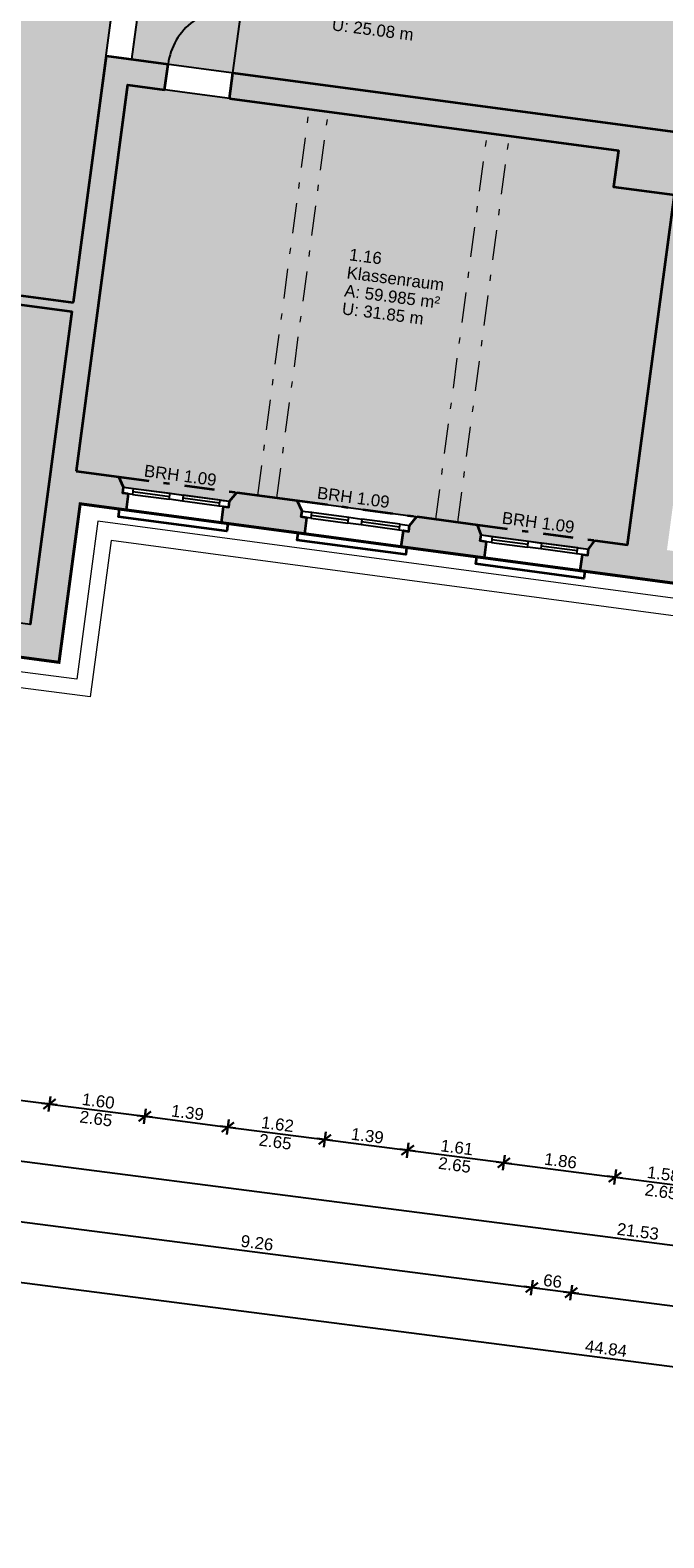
# Model space of a CAD drawing. Header units: metres. Extents: x 344109.8 to 344204.8, y 5709458.9 to 5709547.2.
# Tile 15 of 38: x 344129.7 to 344140.2, y 5709503.6 to 5709528.7. Entities that reach past the tile are written whole.
import ezdxf
from ezdxf.enums import TextEntityAlignment as Align

# ---------------------------------------------------------------- set-up
doc = ezdxf.new("R2010")
doc.units = ezdxf.units.M
for name, pattern in [('AUSGEZOGEN', [0]), ('DASHDOT', [1, 0.5, -0.25, 0, -0.25]), ('DASHED', [19.05, 12.7, -6.35])]:
    doc.linetypes.add(name, pattern=pattern)
doc.layers.add('Bemassung', color=7, linetype='Continuous')
doc.layers.add('Polygonflächen', color=7, linetype='Continuous')
doc.layers.add('BGF', color=2, linetype='Continuous', plot=False)
for name, color, linetype, lineweight in [('Dach', 6, 'AUSGEZOGEN', 13), ('Fenster', 7, 'AUSGEZOGEN', 25), ('Schraffur', 8, 'Continuous', 25), ('Text', 7, 'Continuous', 13), ('Türen', 7, 'AUSGEZOGEN', 25), ('Unterzug', 7, 'DASHDOT', 18), ('Wand', 7, 'AUSGEZOGEN', 35)]:
    doc.layers.add(name, color=color, linetype=linetype, lineweight=lineweight)
doc.styles.get("Standard").update_dxf_attribs({"font": 'arial.ttf'})
doc.dimstyles.new('1', dxfattribs={"dimtxt": 0.2, "dimasz": 0.005, "dimexe": 0.08, "dimexo": 0, "dimgap": 0.05, "dimtad": 3, "dimzin": 3, "dimdsep": 46, "dimtxsty": 'Standard', "dimblk": '1000hands_BEMPFEIL', "dimcen": 1, "dimdle": 0.08, "dimse1": 1, "dimse2": 1, "dimclre": 256, "dimazin": 2, "dimtfac": 1, "dimtix": 1, "dimtmove": 2, "dimatfit": 3, "dimldrblk": '1000hands_BEMPFEIL', "dimfxl": 1, "dimtolj": 1, "dimtzin": 0, "dimarcsym": 0})
doc.dimstyles.new('Copy of 1', dxfattribs={"dimtxt": 0.2, "dimasz": 0.005, "dimexe": 0.08, "dimexo": 0, "dimgap": 0.05, "dimtad": 3, "dimdec": 0, "dimlfac": 100, "dimzin": 3, "dimdsep": 46, "dimtxsty": 'Standard', "dimblk": '1000hands_BEMPFEIL', "dimcen": 1, "dimdle": 0.08, "dimse1": 1, "dimse2": 1, "dimclre": 256, "dimazin": 2, "dimtfac": 1, "dimtdec": 0, "dimtix": 1, "dimtmove": 2, "dimatfit": 3, "dimldrblk": '1000hands_BEMPFEIL', "dimfxl": 1, "dimtolj": 1, "dimtzin": 0, "dimarcsym": 0})

# ---------------------------------------------------------------- blocks, each defined once
blk = doc.blocks.new('1000hands_BEMPFEIL')
at = {"color": 0}
for p, q in [((-25.4, 0), (25.4, 0)), ((-18, -18), (18, 18)), ((0, -25.4), (0, 25.4))]:
    blk.add_line(p, q, dxfattribs=at)
blk = doc.blocks.new('*D85')
at = {"layer": 'Bemassung', "color": 0, "lineweight": -2, "transparency": 16777216}
blk.add_line((344142.669, 5709543.402), (344133.498, 5709544.586), dxfattribs=at)
at = {"layer": 'Defpoints', "color": 0, "transparency": 16777216}
for p in [(344133.493, 5709544.587), (344131.32, 5709527.754, 0), (344140.418, 5709525.923, 0)]:
    blk.add_point(p, dxfattribs=at)
at = {"layer": 'Bemassung', "color": 0, "lineweight": -2, "transparency": 16777216, "xscale": 0.005, "yscale": 0.005, "zscale": 0.005}
for p, rotation in [((344133.493, 5709544.587), 172.6453569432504), ((344142.674, 5709543.402), 352.6453569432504)]:
    blk.add_blockref('1000hands_BEMPFEIL', p, dxfattribs=dict(at, rotation=rotation))
at = {"layer": 'Bemassung', "color": 0, "transparency": 16777216, "insert": (344138.103, 5709544.145), "char_height": 0.2, "attachment_point": 5, "rotation": 352.6454}
blk.add_mtext('\\A1;9.26', dxfattribs=at)
blk = doc.blocks.new('*D86')
at = {"layer": 'Bemassung', "color": 0, "lineweight": -2, "transparency": 16777216}
blk.add_line((344133.488, 5709544.587), (344129.158, 5709545.146), dxfattribs=at)
at = {"layer": 'Defpoints', "color": 0, "transparency": 16777216}
for p in [(344129.153, 5709545.147), (344127.66, 5709533.58, 0), (344131.32, 5709527.754, 0)]:
    blk.add_point(p, dxfattribs=at)
at = {"layer": 'Bemassung', "color": 0, "lineweight": -2, "transparency": 16777216, "xscale": 0.005, "yscale": 0.005, "zscale": 0.005}
for p, rotation in [((344129.153, 5709545.147), 172.6453569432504), ((344133.493, 5709544.587), 352.6453569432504)]:
    blk.add_blockref('1000hands_BEMPFEIL', p, dxfattribs=dict(at, rotation=rotation))
at = {"layer": 'Bemassung', "color": 0, "transparency": 16777216, "insert": (344131.342, 5709545.018), "char_height": 0.2, "attachment_point": 5, "rotation": 352.6454}
blk.add_mtext('\\A1;4.38', dxfattribs=at)
blk = doc.blocks.new('*D7')
at = {"layer": 'Bemassung', "color": 0, "lineweight": -2, "transparency": 16777216}
blk.add_line((344114.603, 5709521.43), (344113.853, 5709515.618), dxfattribs=at)
at = {"layer": 'Defpoints', "color": 0, "transparency": 16777216}
for p in [(344118.514, 5709520.93, 0), (344113.852, 5709515.614), (344150.941, 5709510.826, 0)]:
    blk.add_point(p, dxfattribs=at)
at = {"layer": 'Bemassung', "color": 0, "lineweight": -2, "transparency": 16777216, "xscale": 0.005, "yscale": 0.005, "zscale": 0.005}
for p, rotation in [((344114.603, 5709521.435), 82.6453569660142), ((344113.852, 5709515.614), 262.6453569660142)]:
    blk.add_blockref('1000hands_BEMPFEIL', p, dxfattribs=dict(at, rotation=rotation))
at = {"layer": 'Bemassung', "color": 0, "transparency": 16777216, "insert": (344114.077, 5709518.544), "char_height": 0.2, "attachment_point": 5, "rotation": 82.6454}
blk.add_mtext('\\A1;5.87', dxfattribs=at)
blk = doc.blocks.new('*D28')
at = {"layer": 'Bemassung', "color": 0, "lineweight": -2, "transparency": 16777216}
blk.add_line((344113.456, 5709520.358), (344112.861, 5709515.746), dxfattribs=at)
at = {"layer": 'Defpoints', "color": 0, "transparency": 16777216}
for p in [(344118.354, 5709519.731, 0), (344112.86, 5709515.742), (344150.941, 5709510.826, 0)]:
    blk.add_point(p, dxfattribs=at)
at = {"layer": 'Bemassung', "color": 0, "lineweight": -2, "transparency": 16777216, "xscale": 0.005, "yscale": 0.005, "zscale": 0.005}
for p, rotation in [((344113.457, 5709520.363), 82.6453569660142), ((344112.86, 5709515.742), 262.6453569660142)]:
    blk.add_blockref('1000hands_BEMPFEIL', p, dxfattribs=dict(at, rotation=rotation))
at = {"layer": 'Bemassung', "color": 0, "transparency": 16777216, "insert": (344113.008, 5709518.072), "char_height": 0.2, "attachment_point": 5, "rotation": 82.6454}
blk.add_mtext('\\A1;4.66', dxfattribs=at)
blk = doc.blocks.new('*D217')
at = {"layer": 'Bemassung', "color": 0, "lineweight": -2, "transparency": 16777216}
blk.add_line((344112.536, 5709521.039), (344111.941, 5709516.427), dxfattribs=at)
at = {"layer": 'Defpoints', "color": 0, "transparency": 16777216}
for p in [(344118.983, 5709520.212, 0), (344111.94, 5709516.422), (344151.561, 5709511.309, 0)]:
    blk.add_point(p, dxfattribs=at)
at = {"layer": 'Bemassung', "color": 0, "lineweight": -2, "transparency": 16777216, "xscale": 0.005, "yscale": 0.005, "zscale": 0.005}
for p, rotation in [((344112.536, 5709521.044), 82.6453569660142), ((344111.94, 5709516.422), 262.6453569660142)]:
    blk.add_blockref('1000hands_BEMPFEIL', p, dxfattribs=dict(at, rotation=rotation))
at = {"layer": 'Bemassung', "color": 0, "transparency": 16777216, "insert": (344112.087, 5709518.753), "char_height": 0.2, "attachment_point": 5, "rotation": 82.6454}
blk.add_mtext('\\A1;4.66', dxfattribs=at)
blk = doc.blocks.new('*D218')
at = {"layer": 'Bemassung', "color": 0, "lineweight": -2, "transparency": 16777216}
blk.add_line((344111.939, 5709516.418), (344111.869, 5709515.874), dxfattribs=at)
at = {"layer": 'Defpoints', "color": 0, "transparency": 16777216}
for p in [(344111.869, 5709515.87), (344151.561, 5709511.309, 0), (344150.941, 5709510.826, 0)]:
    blk.add_point(p, dxfattribs=at)
at = {"layer": 'Bemassung', "color": 0, "lineweight": -2, "transparency": 16777216, "xscale": 0.005, "yscale": 0.005, "zscale": 0.005}
for p, rotation in [((344111.94, 5709516.422), 82.6453569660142), ((344111.869, 5709515.87), 262.6453569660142)]:
    blk.add_blockref('1000hands_BEMPFEIL', p, dxfattribs=dict(at, rotation=rotation))
at = {"layer": 'Bemassung', "color": 0, "transparency": 16777216, "insert": (344111.753, 5709516.165), "char_height": 0.2, "attachment_point": 5, "rotation": 82.6454}
blk.add_mtext('\\A1;56', dxfattribs=at)
blk = doc.blocks.new('*D224')
at = {"layer": 'Bemassung', "color": 0, "lineweight": -2, "transparency": 16777216}
blk.add_line((344112.212, 5709526.343), (344111.594, 5709521.554), dxfattribs=at)
at = {"layer": 'Defpoints', "color": 0, "transparency": 16777216}
for p in [(344126.537, 5709524.499, 0), (344111.593, 5709521.549), (344152.228, 5709516.304, 0)]:
    blk.add_point(p, dxfattribs=at)
at = {"layer": 'Bemassung', "color": 0, "lineweight": -2, "transparency": 16777216, "xscale": 0.005, "yscale": 0.005, "zscale": 0.005}
for p, rotation in [((344112.213, 5709526.348), 82.6453569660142), ((344111.593, 5709521.549), 262.6453569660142)]:
    blk.add_blockref('1000hands_BEMPFEIL', p, dxfattribs=dict(at, rotation=rotation))
at = {"layer": 'Bemassung', "color": 0, "transparency": 16777216, "insert": (344111.752, 5709523.968), "char_height": 0.2, "attachment_point": 5, "rotation": 82.6454}
blk.add_mtext('\\A1;4.84', dxfattribs=at)
blk = doc.blocks.new('*D225')
at = {"layer": 'Bemassung', "color": 0, "lineweight": -2, "transparency": 16777216}
for p, q in [((344111.577, 5709521.425), (344111.577, 5709521.42)), ((344111.593, 5709521.549), (344111.578, 5709521.43)), ((344111.594, 5709521.554), (344111.595, 5709521.559))]:
    blk.add_line(p, q, dxfattribs=at)
at = {"layer": 'Defpoints', "color": 0, "transparency": 16777216}
for p in [(344111.578, 5709521.43), (344152.228, 5709516.304, 0), (344152.272, 5709516.177, 0)]:
    blk.add_point(p, dxfattribs=at)
at = {"layer": 'Bemassung', "color": 0, "lineweight": -2, "transparency": 16777216, "xscale": 0.005, "yscale": 0.005, "zscale": 0.005}
for p, rotation in [((344111.593, 5709521.549), 262.6453569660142), ((344111.578, 5709521.43), 82.6453569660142)]:
    blk.add_blockref('1000hands_BEMPFEIL', p, dxfattribs=dict(at, rotation=rotation))
at = {"layer": 'Bemassung', "color": 0, "transparency": 16777216, "insert": (344111.436, 5709521.509), "char_height": 0.2, "attachment_point": 5, "rotation": 82.6454}
blk.add_mtext('\\A1;12', dxfattribs=at)
blk = doc.blocks.new('*D226')
at = {"layer": 'Bemassung', "color": 0, "lineweight": -2, "transparency": 16777216}
blk.add_line((344111.577, 5709521.425), (344110.877, 5709516.002), dxfattribs=at)
at = {"layer": 'Defpoints', "color": 0, "transparency": 16777216}
for p in [(344152.272, 5709516.177, 0), (344110.877, 5709515.998), (344150.941, 5709510.826, 0)]:
    blk.add_point(p, dxfattribs=at)
at = {"layer": 'Bemassung', "color": 0, "lineweight": -2, "transparency": 16777216, "xscale": 0.005, "yscale": 0.005, "zscale": 0.005}
for p, rotation in [((344111.578, 5709521.43), 82.6453569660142), ((344110.877, 5709515.998), 262.6453569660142)]:
    blk.add_blockref('1000hands_BEMPFEIL', p, dxfattribs=dict(at, rotation=rotation))
at = {"layer": 'Bemassung', "color": 0, "transparency": 16777216, "insert": (344111.076, 5709518.733), "char_height": 0.2, "attachment_point": 5, "rotation": 82.6454}
blk.add_mtext('\\A1;5.48', dxfattribs=at)
blk = doc.blocks.new('*D31')
at = {"layer": 'Bemassung', "color": 0, "lineweight": -2, "transparency": 16777216}
blk.add_line((344112.991, 5709540.19), (344109.886, 5709516.131), dxfattribs=at)
at = {"layer": 'Defpoints', "color": 0, "transparency": 16777216}
for p in [(344120.951, 5709539.168, 0), (344109.885, 5709516.126), (344150.941, 5709510.826, 0)]:
    blk.add_point(p, dxfattribs=at)
at = {"layer": 'Bemassung', "color": 0, "lineweight": -2, "transparency": 16777216, "xscale": 0.005, "yscale": 0.005, "zscale": 0.005}
for p, rotation in [((344112.992, 5709540.195), 82.6453569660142), ((344109.885, 5709516.126), 262.6453569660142)]:
    blk.add_blockref('1000hands_BEMPFEIL', p, dxfattribs=dict(at, rotation=rotation))
at = {"layer": 'Bemassung', "color": 0, "transparency": 16777216, "insert": (344111.289, 5709528.18), "char_height": 0.2, "attachment_point": 5, "rotation": 82.6454}
blk.add_mtext('\\A1;24.27', dxfattribs=at)
blk = doc.blocks.new('*D234')
at = {"layer": 'Bemassung', "color": 0, "lineweight": -2, "transparency": 16777216}
blk.add_line((344128.006, 5709511.067), (344130.014, 5709510.808), dxfattribs=at)
at = {"layer": 'Defpoints', "color": 0, "transparency": 16777216}
for p in [(344131.294, 5709520.685, 0), (344128.937, 5709518.317, 0), (344130.019, 5709510.807)]:
    blk.add_point(p, dxfattribs=at)
at = {"layer": 'Bemassung', "color": 0, "lineweight": -2, "transparency": 16777216, "xscale": 0.005, "yscale": 0.005, "zscale": 0.005}
for p, rotation in [((344128.001, 5709511.068), 172.6453569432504), ((344130.019, 5709510.807), 352.6453569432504)]:
    blk.add_blockref('1000hands_BEMPFEIL', p, dxfattribs=dict(at, rotation=rotation))
at = {"layer": 'Bemassung', "color": 0, "transparency": 16777216, "insert": (344129.03, 5709511.088), "char_height": 0.2, "attachment_point": 5, "rotation": 352.6454}
blk.add_mtext('\\A1;2.03', dxfattribs=at)
blk = doc.blocks.new('*D235')
at = {"layer": 'Bemassung', "color": 0, "lineweight": -2, "transparency": 16777216}
blk.add_line((344130.024, 5709510.807), (344131.601, 5709510.603), dxfattribs=at)
at = {"layer": 'Defpoints', "color": 0, "transparency": 16777216}
for p in [(344131.294, 5709520.685, 0), (344132.88, 5709520.473, 0), (344131.606, 5709510.602)]:
    blk.add_point(p, dxfattribs=at)
at = {"layer": 'Bemassung', "color": 0, "lineweight": -2, "transparency": 16777216, "xscale": 0.005, "yscale": 0.005, "zscale": 0.005}
for p, rotation in [((344130.019, 5709510.807), 172.6453569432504), ((344131.606, 5709510.602), 352.6453569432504)]:
    blk.add_blockref('1000hands_BEMPFEIL', p, dxfattribs=dict(at, rotation=rotation))
at = {"layer": 'Bemassung', "color": 0, "transparency": 16777216, "insert": (344130.832, 5709510.856), "char_height": 0.2, "attachment_point": 5, "rotation": 352.6454}
blk.add_mtext('\\A1;1.60', dxfattribs=at)
blk = doc.blocks.new('*D236')
at = {"layer": 'Bemassung', "color": 0, "lineweight": -2, "transparency": 16777216}
blk.add_line((344131.611, 5709510.602), (344132.984, 5709510.424), dxfattribs=at)
at = {"layer": 'Defpoints', "color": 0, "transparency": 16777216}
for p in [(344132.88, 5709520.473, 0), (344134.263, 5709520.289, 0), (344132.989, 5709510.424)]:
    blk.add_point(p, dxfattribs=at)
at = {"layer": 'Bemassung', "color": 0, "lineweight": -2, "transparency": 16777216, "xscale": 0.005, "yscale": 0.005, "zscale": 0.005}
for p, rotation in [((344131.606, 5709510.602), 172.6453569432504), ((344132.989, 5709510.424), 352.6453569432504)]:
    blk.add_blockref('1000hands_BEMPFEIL', p, dxfattribs=dict(at, rotation=rotation))
at = {"layer": 'Bemassung', "color": 0, "transparency": 16777216, "insert": (344132.317, 5709510.664), "char_height": 0.2, "attachment_point": 5, "rotation": 352.6454}
blk.add_mtext('\\A1;1.39', dxfattribs=at)
blk = doc.blocks.new('*D237')
at = {"layer": 'Bemassung', "color": 0, "lineweight": -2, "transparency": 16777216}
blk.add_line((344132.994, 5709510.423), (344134.596, 5709510.216), dxfattribs=at)
at = {"layer": 'Defpoints', "color": 0, "transparency": 16777216}
for p in [(344134.263, 5709520.289, 0), (344135.873, 5709520.073, 0), (344134.601, 5709510.216)]:
    blk.add_point(p, dxfattribs=at)
at = {"layer": 'Bemassung', "color": 0, "lineweight": -2, "transparency": 16777216, "xscale": 0.005, "yscale": 0.005, "zscale": 0.005}
for p, rotation in [((344132.989, 5709510.424), 172.6453569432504), ((344134.601, 5709510.216), 352.6453569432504)]:
    blk.add_blockref('1000hands_BEMPFEIL', p, dxfattribs=dict(at, rotation=rotation))
at = {"layer": 'Bemassung', "color": 0, "transparency": 16777216, "insert": (344133.815, 5709510.471), "char_height": 0.2, "attachment_point": 5, "rotation": 352.6454}
blk.add_mtext('\\A1;1.62', dxfattribs=at)
blk = doc.blocks.new('*D238')
at = {"layer": 'Bemassung', "color": 0, "lineweight": -2, "transparency": 16777216}
blk.add_line((344134.606, 5709510.215), (344135.975, 5709510.038), dxfattribs=at)
at = {"layer": 'Defpoints', "color": 0, "transparency": 16777216}
for p in [(344135.873, 5709520.073, 0), (344137.251, 5709519.889, 0), (344135.98, 5709510.038)]:
    blk.add_point(p, dxfattribs=at)
at = {"layer": 'Bemassung', "color": 0, "lineweight": -2, "transparency": 16777216, "xscale": 0.005, "yscale": 0.005, "zscale": 0.005}
for p, rotation in [((344134.601, 5709510.216), 172.6453569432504), ((344135.98, 5709510.038), 352.6453569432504)]:
    blk.add_blockref('1000hands_BEMPFEIL', p, dxfattribs=dict(at, rotation=rotation))
at = {"layer": 'Bemassung', "color": 0, "transparency": 16777216, "insert": (344135.31, 5709510.278), "char_height": 0.2, "attachment_point": 5, "rotation": 352.6454}
blk.add_mtext('\\A1;1.39', dxfattribs=at)
blk = doc.blocks.new('*D239')
at = {"layer": 'Bemassung', "color": 0, "lineweight": -2, "transparency": 16777216}
blk.add_line((344135.984, 5709510.037), (344137.576, 5709509.832), dxfattribs=at)
at = {"layer": 'Defpoints', "color": 0, "transparency": 16777216}
for p in [(344137.251, 5709519.889, 0), (344138.852, 5709519.675, 0), (344137.581, 5709509.831)]:
    blk.add_point(p, dxfattribs=at)
at = {"layer": 'Bemassung', "color": 0, "lineweight": -2, "transparency": 16777216, "xscale": 0.005, "yscale": 0.005, "zscale": 0.005}
for p, rotation in [((344135.98, 5709510.038), 172.6453569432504), ((344137.581, 5709509.831), 352.6453569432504)]:
    blk.add_blockref('1000hands_BEMPFEIL', p, dxfattribs=dict(at, rotation=rotation))
at = {"layer": 'Bemassung', "color": 0, "transparency": 16777216, "insert": (344136.8, 5709510.085), "char_height": 0.2, "attachment_point": 5, "rotation": 352.6454}
blk.add_mtext('\\A1;1.61', dxfattribs=at)
blk = doc.blocks.new('*D240')
at = {"layer": 'Bemassung', "color": 0, "lineweight": -2, "transparency": 16777216}
blk.add_line((344137.586, 5709509.83), (344139.426, 5709509.593), dxfattribs=at)
at = {"layer": 'Defpoints', "color": 0, "transparency": 16777216}
for p in [(344138.852, 5709519.675, 0), (344140.7, 5709519.428, 0), (344139.431, 5709509.592)]:
    blk.add_point(p, dxfattribs=at)
at = {"layer": 'Bemassung', "color": 0, "lineweight": -2, "transparency": 16777216, "xscale": 0.005, "yscale": 0.005, "zscale": 0.005}
for p, rotation in [((344137.581, 5709509.831), 172.6453569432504), ((344139.431, 5709509.592), 352.6453569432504)]:
    blk.add_blockref('1000hands_BEMPFEIL', p, dxfattribs=dict(at, rotation=rotation))
at = {"layer": 'Bemassung', "color": 0, "transparency": 16777216, "insert": (344138.525, 5709509.863), "char_height": 0.2, "attachment_point": 5, "rotation": 352.6454}
blk.add_mtext('\\A1;1.86', dxfattribs=at)
blk = doc.blocks.new('*D241')
at = {"layer": 'Bemassung', "color": 0, "lineweight": -2, "transparency": 16777216}
blk.add_line((344139.436, 5709509.592), (344140.998, 5709509.39), dxfattribs=at)
at = {"layer": 'Defpoints', "color": 0, "transparency": 16777216}
for p in [(344140.7, 5709519.428, 0), (344142.271, 5709519.219, 0), (344141.003, 5709509.389)]:
    blk.add_point(p, dxfattribs=at)
at = {"layer": 'Bemassung', "color": 0, "lineweight": -2, "transparency": 16777216, "xscale": 0.005, "yscale": 0.005, "zscale": 0.005}
for p, rotation in [((344139.431, 5709509.592), 172.6453569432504), ((344141.003, 5709509.389), 352.6453569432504)]:
    blk.add_blockref('1000hands_BEMPFEIL', p, dxfattribs=dict(at, rotation=rotation))
at = {"layer": 'Bemassung', "color": 0, "transparency": 16777216, "insert": (344140.236, 5709509.642), "char_height": 0.2, "attachment_point": 5, "rotation": 352.6454}
blk.add_mtext('\\A1;1.58', dxfattribs=at)
blk = doc.blocks.new('*D13')
at = {"layer": 'Bemassung', "color": 0, "lineweight": -2, "transparency": 16777216}
blk.add_line((344129.111, 5709509.916), (344117.289, 5709511.442), dxfattribs=at)
at = {"layer": 'Defpoints', "color": 0, "transparency": 16777216}
for p in [(344118.354, 5709519.731, 0), (344130.178, 5709518.151, 0), (344117.284, 5709511.443)]:
    blk.add_point(p, dxfattribs=at)
at = {"layer": 'Bemassung', "color": 0, "lineweight": -2, "transparency": 16777216, "xscale": 0.005, "yscale": 0.005, "zscale": 0.005}
for p, rotation in [((344117.284, 5709511.443), 172.6453569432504), ((344129.116, 5709509.916), 352.6453569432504)]:
    blk.add_blockref('1000hands_BEMPFEIL', p, dxfattribs=dict(at, rotation=rotation))
at = {"layer": 'Bemassung', "color": 0, "transparency": 16777216, "insert": (344123.219, 5709510.83), "char_height": 0.2, "attachment_point": 5, "rotation": 352.6454}
blk.add_mtext('\\A1;11.93', dxfattribs=at)
blk = doc.blocks.new('*D138')
at = {"layer": 'Bemassung', "color": 0, "lineweight": -2, "transparency": 16777216}
blk.add_line((344129.12, 5709509.915), (344150.463, 5709507.16), dxfattribs=at)
at = {"layer": 'Defpoints', "color": 0, "transparency": 16777216}
for p in [(344130.178, 5709518.151, 0), (344150.941, 5709510.826, 0), (344150.468, 5709507.159)]:
    blk.add_point(p, dxfattribs=at)
at = {"layer": 'Bemassung', "color": 0, "lineweight": -2, "transparency": 16777216, "xscale": 0.005, "yscale": 0.005, "zscale": 0.005}
for p, rotation in [((344129.116, 5709509.916), 172.6453569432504), ((344150.468, 5709507.159), 352.6453569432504)]:
    blk.add_blockref('1000hands_BEMPFEIL', p, dxfattribs=dict(at, rotation=rotation))
at = {"layer": 'Bemassung', "color": 0, "transparency": 16777216, "insert": (344139.811, 5709508.688), "char_height": 0.2, "attachment_point": 5, "rotation": 352.6454}
blk.add_mtext('\\A1;21.53', dxfattribs=at)
blk = doc.blocks.new('*D143')
at = {"layer": 'Bemassung', "color": 0, "lineweight": -2, "transparency": 16777216}
blk.add_line((344128.44, 5709508.994), (344128.858, 5709508.94), dxfattribs=at)
at = {"layer": 'Defpoints', "color": 0, "transparency": 16777216}
for p in [(344130.462, 5709521.331, 0), (344129.698, 5709518.78, 0), (344128.863, 5709508.94)]:
    blk.add_point(p, dxfattribs=at)
at = {"layer": 'Bemassung', "color": 0, "lineweight": -2, "transparency": 16777216, "xscale": 0.005, "yscale": 0.005, "zscale": 0.005}
for p, rotation in [((344128.435, 5709508.995), 172.6453569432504), ((344128.863, 5709508.94), 352.6453569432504)]:
    blk.add_blockref('1000hands_BEMPFEIL', p, dxfattribs=dict(at, rotation=rotation))
at = {"layer": 'Bemassung', "color": 0, "transparency": 16777216, "insert": (344128.668, 5709509.118), "char_height": 0.2, "attachment_point": 5, "rotation": 352.6454}
blk.add_mtext('\\A1;43', dxfattribs=at)
blk = doc.blocks.new('*D144')
at = {"layer": 'Bemassung', "color": 0, "lineweight": -2, "transparency": 16777216}
blk.add_line((344128.868, 5709508.939), (344138.042, 5709507.755), dxfattribs=at)
at = {"layer": 'Defpoints', "color": 0, "transparency": 16777216}
for p in [(344130.462, 5709521.331, 0), (344139.641, 5709520.105, 0), (344138.047, 5709507.754)]:
    blk.add_point(p, dxfattribs=at)
at = {"layer": 'Bemassung', "color": 0, "lineweight": -2, "transparency": 16777216, "xscale": 0.005, "yscale": 0.005, "zscale": 0.005}
for p, rotation in [((344128.863, 5709508.94), 172.6453569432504), ((344138.047, 5709507.754), 352.6453569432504)]:
    blk.add_blockref('1000hands_BEMPFEIL', p, dxfattribs=dict(at, rotation=rotation))
at = {"layer": 'Bemassung', "color": 0, "transparency": 16777216, "insert": (344133.474, 5709508.498), "char_height": 0.2, "attachment_point": 5, "rotation": 352.6454}
blk.add_mtext('\\A1;9.26', dxfattribs=at)
blk = doc.blocks.new('*D145')
at = {"layer": 'Bemassung', "color": 0, "lineweight": -2, "transparency": 16777216}
blk.add_line((344138.052, 5709507.754), (344138.696, 5709507.671), dxfattribs=at)
at = {"layer": 'Defpoints', "color": 0, "transparency": 16777216}
for p in [(344139.641, 5709520.105, 0), (344140.295, 5709520.017, 0), (344138.701, 5709507.67)]:
    blk.add_point(p, dxfattribs=at)
at = {"layer": 'Bemassung', "color": 0, "lineweight": -2, "transparency": 16777216, "xscale": 0.005, "yscale": 0.005, "zscale": 0.005}
for p, rotation in [((344138.047, 5709507.754), 172.6453569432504), ((344138.701, 5709507.67), 352.6453569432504)]:
    blk.add_blockref('1000hands_BEMPFEIL', p, dxfattribs=dict(at, rotation=rotation))
at = {"layer": 'Bemassung', "color": 0, "transparency": 16777216, "insert": (344138.393, 5709507.863), "char_height": 0.2, "attachment_point": 5, "rotation": 352.6454}
blk.add_mtext('\\A1;66', dxfattribs=at)
blk = doc.blocks.new('*D146')
at = {"layer": 'Bemassung', "color": 0, "lineweight": -2, "transparency": 16777216}
blk.add_line((344138.706, 5709507.669), (344150.883, 5709506.098), dxfattribs=at)
at = {"layer": 'Defpoints', "color": 0, "transparency": 16777216}
for p in [(344140.295, 5709520.017, 0), (344151.561, 5709511.309, 0), (344150.888, 5709506.097)]:
    blk.add_point(p, dxfattribs=at)
at = {"layer": 'Bemassung', "color": 0, "lineweight": -2, "transparency": 16777216, "xscale": 0.005, "yscale": 0.005, "zscale": 0.005}
for p, rotation in [((344138.701, 5709507.67), 172.6453569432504), ((344150.888, 5709506.097), 352.6453569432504)]:
    blk.add_blockref('1000hands_BEMPFEIL', p, dxfattribs=dict(at, rotation=rotation))
at = {"layer": 'Bemassung', "color": 0, "transparency": 16777216, "insert": (344144.814, 5709507.034), "char_height": 0.2, "attachment_point": 5, "rotation": 352.6454}
blk.add_mtext('\\A1;12.29', dxfattribs=at)
blk = doc.blocks.new('*D15')
at = {"layer": 'Bemassung', "color": 0, "lineweight": -2, "transparency": 16777216}
blk.add_line((344117.033, 5709509.458), (344161.493, 5709503.72), dxfattribs=at)
at = {"layer": 'Defpoints', "color": 0, "transparency": 16777216}
for p in [(344118.354, 5709519.731, 0), (344162.221, 5709509.319, 0), (344161.498, 5709503.719)]:
    blk.add_point(p, dxfattribs=at)
at = {"layer": 'Bemassung', "color": 0, "lineweight": -2, "transparency": 16777216, "xscale": 0.005, "yscale": 0.005, "zscale": 0.005}
for p, rotation in [((344117.028, 5709509.459), 172.6453569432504), ((344161.498, 5709503.719), 352.6453569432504)]:
    blk.add_blockref('1000hands_BEMPFEIL', p, dxfattribs=dict(at, rotation=rotation))
at = {"layer": 'Bemassung', "color": 0, "transparency": 16777216, "insert": (344139.282, 5709506.74), "char_height": 0.2, "attachment_point": 5, "rotation": 352.6454}
blk.add_mtext('\\A1;44.84', dxfattribs=at)

msp = doc.modelspace()

# ---------------------------------------------------------------- hatches: boundary and pattern name
at = {"layer": 'Polygonflächen'}
h = msp.add_hatch(color=254, dxfattribs=at)
h.dxf.hatch_style = 1
h.paths.add_polyline_path([(344131.284, 5709530.655), (344127.369, 5709531.178), (344126.498, 5709524.656), (344127.856, 5709524.474), (344127.858, 5709524.494), (344127.908, 5709524.487), (344127.906, 5709524.477), (344127.966, 5709524.47), (344129.026, 5709524.328), (344129.028, 5709524.338), (344129.077, 5709524.331), (344129.075, 5709524.311), (344130.413, 5709524.132)])
h = msp.add_hatch(color=254, dxfattribs=at)
h.dxf.hatch_style = 1
h.paths.add_polyline_path([(344140.884, 5709529.412), (344136.523, 5709529.995), (344136.576, 5709530.391), (344134.504, 5709530.668), (344134.449, 5709530.252), (344133.904, 5709530.325), (344133.958, 5709530.731), (344131.886, 5709531.008), (344131.829, 5709530.582), (344131.711, 5709530.598), (344131.387, 5709528.179), (344140.556, 5709526.954)])
h = msp.add_hatch(color=134, dxfattribs=at)
h.dxf.hatch_style = 1
h.paths.add_polyline_path([(344140.418, 5709525.923), (344139.407, 5709526.058), (344139.488, 5709526.663), (344131.32, 5709527.754), (344130.462, 5709521.331), (344131.176, 5709521.236), (344131.254, 5709521.064), (344133.018, 5709520.828), (344133.138, 5709520.974), (344137.143, 5709520.439), (344137.201, 5709520.269), (344138.99, 5709520.03), (344139.095, 5709520.178), (344139.641, 5709520.105)])
h = msp.add_hatch(color=134, dxfattribs=at)
h.dxf.hatch_style = 1
h.paths.add_polyline_path([(344130.393, 5709523.984), (344129.055, 5709524.163), (344129.05, 5709524.128), (344129.011, 5709524.133), (344129.013, 5709524.148), (344128.953, 5709524.156), (344127.883, 5709524.299), (344127.881, 5709524.284), (344127.841, 5709524.289), (344127.846, 5709524.324), (344126.537, 5709524.499), (344125.842, 5709519.295), (344126.471, 5709519.211), (344126.449, 5709519.043), (344127.623, 5709518.886), (344127.646, 5709519.054), (344127.918, 5709519.018), (344127.896, 5709518.849), (344129.051, 5709518.695), (344129.073, 5709518.863), (344129.698, 5709518.78)])
at = {"layer": 'Schraffur'}
h = msp.add_hatch(color=256, dxfattribs=at)
h.dxf.hatch_style = 1
h.paths.add_polyline_path([(344131.32, 5709527.754), (344131.935, 5709527.672), (344131.992, 5709528.098), (344130.961, 5709528.236), (344130.413, 5709524.132), (344129.075, 5709524.311), (344129.077, 5709524.331), (344129.028, 5709524.338), (344129.026, 5709524.328), (344128.977, 5709524.334), (344128.953, 5709524.156), (344129.013, 5709524.148), (344129.011, 5709524.133), (344129.05, 5709524.128), (344129.055, 5709524.163), (344130.393, 5709523.984), (344129.698, 5709518.78), (344129.073, 5709518.863), (344129.039, 5709518.606), (344128.977, 5709518.614), (344128.937, 5709518.317), (344130.178, 5709518.151), (344130.531, 5709520.787), (344131.294, 5709520.685), (344131.33, 5709520.953), (344131.241, 5709520.965), (344131.254, 5709521.064), (344131.176, 5709521.236), (344130.462, 5709521.331)])
h = msp.add_hatch(color=256, dxfattribs=at)
h.dxf.hatch_style = 1
h.paths.add_polyline_path([(344141.153, 5709526.44), (344144.493, 5709525.994, 0.334722), (344144.583, 5709526.063), (344144.615, 5709526.301), (344144.556, 5709526.308), (344144.523, 5709526.353, 0.333406), (344144.471, 5709526.431), (344141.339, 5709526.849), (344141.359, 5709526.998), (344140.982, 5709527.048), (344141.015, 5709527.296), (344140.609, 5709527.35), (344140.556, 5709526.954), (344133.072, 5709527.954), (344133.015, 5709527.528), (344139.488, 5709526.663), (344139.407, 5709526.058), (344140.418, 5709525.923), (344139.641, 5709520.105), (344139.095, 5709520.178), (344138.99, 5709520.03), (344138.977, 5709519.931), (344138.888, 5709519.943), (344138.852, 5709519.675), (344140.7, 5709519.428), (344140.732, 5709519.666), (344140.643, 5709519.678), (344140.656, 5709519.777), (344140.572, 5709519.98), (344140.295, 5709520.017)])
h = msp.add_hatch(color=256, dxfattribs=at)
h.dxf.hatch_style = 1
h.paths.add_polyline_path([(344134.222, 5709520.667), (344134.144, 5709520.839), (344133.138, 5709520.974), (344133.018, 5709520.828), (344133.005, 5709520.729), (344132.916, 5709520.741), (344132.88, 5709520.473), (344134.263, 5709520.289), (344134.298, 5709520.556), (344134.209, 5709520.568)])
h = msp.add_hatch(color=256, dxfattribs=at)
h.dxf.hatch_style = 1
h.paths.add_polyline_path([(344137.201, 5709520.269), (344137.143, 5709520.439), (344136.132, 5709520.574), (344136.012, 5709520.428), (344135.998, 5709520.329), (344135.909, 5709520.341), (344135.873, 5709520.073), (344137.251, 5709519.889), (344137.287, 5709520.157), (344137.188, 5709520.17)])

# ---------------------------------------------------------------- linework, layer by layer
at = {"layer": 'BGF', "const_width": 0.05, "elevation": 0}
msp.add_lwpolyline([(344140.7, 5709519.428), (344138.852, 5709519.675), (344137.251, 5709519.889), (344135.873, 5709520.073), (344134.263, 5709520.289), (344132.88, 5709520.473), (344131.294, 5709520.685), (344130.531, 5709520.787), (344130.178, 5709518.151), (344128.937, 5709518.317)], dxfattribs=at)
at = {"layer": 'Dach', "elevation": 0}
for points in [[(344130.825, 5709520.496), (344130.474, 5709517.869)], [(344148.636, 5709518.116), (344130.825, 5709520.496)], [(344148.597, 5709517.828), (344131.044, 5709520.174), (344130.697, 5709517.577)], [(344130.474, 5709517.869), (344118.037, 5709519.473)], [(344130.697, 5709517.577), (344117.715, 5709519.252)]]:
    msp.add_lwpolyline(points, dxfattribs=at)
at = {"layer": 'Fenster', "elevation": 0}
for points in [[(344131.399, 5709520.944), (344131.241, 5709520.965), (344131.254, 5709521.064), (344131.412, 5709521.043)], [(344132.232, 5709520.832), (344132.014, 5709520.862), (344132.027, 5709520.961), (344132.245, 5709520.932)], [(344133.005, 5709520.729), (344132.846, 5709520.75), (344132.86, 5709520.849), (344133.018, 5709520.828)], [(344134.368, 5709520.547), (344134.209, 5709520.568), (344134.222, 5709520.667), (344134.381, 5709520.646)], [(344135.205, 5709520.435), (344134.987, 5709520.464), (344135.001, 5709520.563), (344135.219, 5709520.534)], [(344135.998, 5709520.329), (344135.84, 5709520.35), (344135.853, 5709520.45), (344136.012, 5709520.428)], [(344137.376, 5709520.145), (344137.188, 5709520.17), (344137.201, 5709520.269), (344137.389, 5709520.244)], [(344138.194, 5709520.036), (344137.976, 5709520.065), (344137.989, 5709520.164), (344138.207, 5709520.135)], [(344138.977, 5709519.931), (344138.798, 5709519.955), (344138.812, 5709520.054), (344138.99, 5709520.03)]]:
    msp.add_lwpolyline(points, close=True, dxfattribs=at)
for points in [[(344131.399, 5709520.944), (344132.014, 5709520.862)], [(344131.406, 5709520.993), (344132.02, 5709520.911)], [(344131.412, 5709521.043), (344132.027, 5709520.961)], [(344132.846, 5709520.75), (344132.232, 5709520.832)], [(344132.853, 5709520.8), (344132.238, 5709520.882)], [(344132.86, 5709520.849), (344132.245, 5709520.932)], [(344134.374, 5709520.597), (344134.994, 5709520.514)], [(344134.381, 5709520.646), (344135.001, 5709520.563)], [(344134.368, 5709520.547), (344134.987, 5709520.464)], [(344135.84, 5709520.35), (344135.205, 5709520.435)], [(344135.846, 5709520.4), (344135.212, 5709520.485)], [(344135.853, 5709520.45), (344135.219, 5709520.534)], [(344137.376, 5709520.145), (344137.976, 5709520.065)], [(344137.383, 5709520.195), (344137.982, 5709520.115)], [(344137.389, 5709520.244), (344137.989, 5709520.164)], [(344138.805, 5709520.005), (344138.2, 5709520.085)], [(344138.812, 5709520.054), (344138.207, 5709520.135)], [(344138.798, 5709519.955), (344138.194, 5709520.036)]]:
    msp.add_lwpolyline(points, dxfattribs=at)
at = {"layer": 'Polygonflächen'}
for points in [[(344131.284, 5709530.655), (344127.369, 5709531.178), (344126.498, 5709524.656), (344127.856, 5709524.474), (344127.858, 5709524.494), (344127.908, 5709524.487), (344127.906, 5709524.477), (344129.026, 5709524.328), (344129.028, 5709524.338), (344129.077, 5709524.331), (344129.075, 5709524.311), (344130.413, 5709524.132), (344131.284, 5709530.655), (344127.369, 5709531.178)], [(344131.387, 5709528.179), (344140.556, 5709526.954), (344140.884, 5709529.412), (344136.523, 5709529.995), (344136.576, 5709530.391), (344134.504, 5709530.668), (344134.449, 5709530.252), (344133.904, 5709530.325), (344133.958, 5709530.731), (344131.886, 5709531.008), (344131.829, 5709530.582), (344131.711, 5709530.598), (344131.387, 5709528.179)], [(344130.462, 5709521.331), (344131.176, 5709521.236), (344131.254, 5709521.064), (344133.018, 5709520.828), (344133.138, 5709520.974), (344137.143, 5709520.439), (344137.201, 5709520.269), (344138.99, 5709520.03), (344139.095, 5709520.178), (344139.641, 5709520.105), (344140.418, 5709525.923), (344139.407, 5709526.058), (344139.488, 5709526.663), (344131.32, 5709527.754), (344130.462, 5709521.331)], [(344125.842, 5709519.295), (344126.537, 5709524.499), (344127.846, 5709524.324), (344127.841, 5709524.289), (344127.881, 5709524.284), (344127.883, 5709524.299), (344129.013, 5709524.148), (344129.011, 5709524.133), (344129.05, 5709524.128), (344129.055, 5709524.163), (344130.393, 5709523.984), (344129.698, 5709518.78), (344129.073, 5709518.863), (344129.051, 5709518.695), (344127.896, 5709518.849), (344127.918, 5709519.018), (344127.646, 5709519.054), (344127.623, 5709518.886), (344126.449, 5709519.043), (344126.471, 5709519.211), (344125.842, 5709519.295)]]:
    msp.add_lwpolyline(points, dxfattribs=at)
at = {"layer": 'Türen', "elevation": 0}
msp.add_lwpolyline([(344133.072, 5709527.954), (344133.213, 5709529.008, 0.419358), (344131.992, 5709528.098, 0.414214)], format="xyb", dxfattribs=at)
at = {"layer": 'Unterzug', "elevation": 0}
for points in [[(344130.961, 5709528.236), (344131.284, 5709530.655)], [(344131.387, 5709528.179), (344131.711, 5709530.598)], [(344133.485, 5709520.927), (344134.344, 5709527.35)], [(344133.803, 5709520.885), (344134.661, 5709527.308)], [(344136.449, 5709520.531), (344137.307, 5709526.954)], [(344136.816, 5709520.482), (344137.674, 5709526.905)]]:
    msp.add_lwpolyline(points, dxfattribs=at)
at = {"layer": 'Wand', "elevation": 0}
for points in [[(344130.961, 5709528.236), (344130.413, 5709524.132)], [(344130.961, 5709528.236), (344131.992, 5709528.098)], [(344131.935, 5709527.672), (344131.992, 5709528.098)], [(344133.015, 5709527.528), (344133.072, 5709527.954)], [(344133.072, 5709527.954), (344140.556, 5709526.954)], [(344131.32, 5709527.754), (344130.462, 5709521.331)], [(344131.32, 5709527.754), (344131.935, 5709527.672)], [(344133.015, 5709527.528), (344139.488, 5709526.663)], [(344139.488, 5709526.663), (344139.407, 5709526.058), (344140.418, 5709525.923)], [(344139.641, 5709520.105), (344140.418, 5709525.923)], [(344129.055, 5709524.163), (344130.393, 5709523.984)], [(344129.075, 5709524.311), (344130.413, 5709524.132)], [(344130.393, 5709523.984), (344129.698, 5709518.78)], [(344130.462, 5709521.331), (344131.176, 5709521.236)], [(344131.33, 5709520.953), (344131.241, 5709520.965), (344131.254, 5709521.064), (344131.176, 5709521.236)], [(344131.33, 5709520.953), (344131.294, 5709520.685)], [(344132.88, 5709520.473), (344132.916, 5709520.741), (344133.005, 5709520.729), (344133.018, 5709520.828), (344133.138, 5709520.974)], [(344133.138, 5709520.974), (344134.144, 5709520.839)], [(344134.298, 5709520.556), (344134.209, 5709520.568), (344134.222, 5709520.667), (344134.144, 5709520.839)], [(344130.531, 5709520.787), (344130.178, 5709518.151)], [(344130.531, 5709520.787), (344131.294, 5709520.685)], [(344132.989, 5709520.459), (344132.972, 5709520.33), (344131.168, 5709520.571), (344131.185, 5709520.7)], [(344132.88, 5709520.473), (344134.263, 5709520.289)], [(344134.298, 5709520.556), (344134.263, 5709520.289)], [(344135.873, 5709520.073), (344135.909, 5709520.341), (344135.998, 5709520.329), (344136.012, 5709520.428), (344136.132, 5709520.574)], [(344136.132, 5709520.574), (344137.143, 5709520.439)], [(344137.287, 5709520.157), (344137.188, 5709520.17), (344137.201, 5709520.269), (344137.143, 5709520.439)], [(344135.963, 5709520.062), (344135.947, 5709519.943), (344134.143, 5709520.184), (344134.159, 5709520.303)], [(344137.287, 5709520.157), (344137.251, 5709519.889)], [(344138.852, 5709519.675), (344138.888, 5709519.943), (344138.977, 5709519.931), (344138.99, 5709520.03), (344139.095, 5709520.178)], [(344139.095, 5709520.178), (344139.641, 5709520.105)], [(344135.873, 5709520.073), (344137.251, 5709519.889)], [(344138.926, 5709519.666), (344138.91, 5709519.547), (344137.116, 5709519.786), (344137.132, 5709519.905)], [(344138.852, 5709519.675), (344140.7, 5709519.428)], [(344130.178, 5709518.151), (344128.937, 5709518.317)]]:
    msp.add_lwpolyline(points, dxfattribs=at)
at = {"layer": 'Wand', "linetype": 'DASHDOT', "elevation": 0}
for points in [[(344131.176, 5709521.236), (344133.138, 5709520.974)], [(344134.144, 5709520.839), (344136.132, 5709520.574)], [(344137.143, 5709520.439), (344139.095, 5709520.178)]]:
    msp.add_lwpolyline(points, dxfattribs=at)
at = {"layer": 'Wand', "linetype": 'DASHED', "ltscale": 0.01, "elevation": 0}
for points in [[(344131.294, 5709520.685), (344132.88, 5709520.473)], [(344134.263, 5709520.289), (344135.873, 5709520.073)], [(344137.251, 5709519.889), (344138.852, 5709519.675)]]:
    msp.add_lwpolyline(points, dxfattribs=at)

# ---------------------------------------------------------------- texts
at = {"layer": 'Text'}
for s, p in [('U: 25.08 m', (344134.71, 5709528.661)), ('1.16', (344134.997, 5709524.837)), ('Klassenraum', (344134.957, 5709524.536)), ('A: 59.985 m²', (344134.917, 5709524.236)), ('U: 31.85 m', (344134.877, 5709523.939))]:
    msp.add_text(s, height=0.2, rotation=352.6454, dxfattribs=at).set_placement(p)
for s, p in [('BRH 1.09', (344132.197, 5709521.261, 0)), ('BRH 1.09', (344135.077, 5709520.894, 0)), ('BRH 1.09', (344138.153, 5709520.478, 0)), ('2.65', (344130.794, 5709510.565, 0)), ('2.65', (344133.777, 5709510.18, 0)), ('2.65', (344136.762, 5709509.795, 0)), ('2.65', (344140.199, 5709509.352, 0))]:
    msp.add_text(s, height=0.2, rotation=352.389, dxfattribs=at).set_placement(p, align=Align.MIDDLE)

# ---------------------------------------------------------------- dimensions: what is measured, and where the dimension line sits
at = {"layer": 'Bemassung'}
for base, p1, p2, angle, dimstyle, picture, middle in [((344129.153, 5709545.147), (344131.32, 5709527.754, 0), (344127.66, 5709533.58, 0), 352.6454, '1', '*D86', (344131.342, 5709545.018)), ((344133.493, 5709544.587), (344140.418, 5709525.923, 0), (344131.32, 5709527.754, 0), 352.6454, '1', '*D85', (344138.103, 5709544.145)), ((344109.885, 5709516.126), (344120.951, 5709539.168, 0), (344150.941, 5709510.826, 0), 82.6454, '1', '*D31', (344111.289, 5709528.18)), ((344111.593, 5709521.549), (344126.537, 5709524.499, 0), (344152.228, 5709516.304, 0), 82.6454, '1', '*D224', (344111.752, 5709523.968)), ((344111.578, 5709521.43), (344152.228, 5709516.304, 0), (344152.272, 5709516.177, 0), 82.6454, 'Copy of 1', '*D225', (344111.436, 5709521.509)), ((344110.877, 5709515.998), (344152.272, 5709516.177, 0), (344150.941, 5709510.826, 0), 82.6454, '1', '*D226', (344111.076, 5709518.733)), ((344113.852, 5709515.614), (344118.514, 5709520.93, 0), (344150.941, 5709510.826, 0), 82.6454, '1', '*D7', (344114.077, 5709518.544)), ((344111.94, 5709516.422), (344118.983, 5709520.212, 0), (344151.561, 5709511.309, 0), 82.6454, '1', '*D217', (344112.087, 5709518.753)), ((344128.863, 5709508.94), (344129.698, 5709518.78, 0), (344130.462, 5709521.331, 0), 352.6454, 'Copy of 1', '*D143', (344128.668, 5709509.118)), ((344138.047, 5709507.754), (344130.462, 5709521.331, 0), (344139.641, 5709520.105, 0), 352.6454, '1', '*D144', (344133.474, 5709508.498)), ((344130.019, 5709510.807), (344128.937, 5709518.317, 0), (344131.294, 5709520.685, 0), 352.6454, '1', '*D234', (344129.03, 5709511.088)), ((344131.606, 5709510.602), (344131.294, 5709520.685, 0), (344132.88, 5709520.473, 0), 352.6454, '1', '*D235', (344130.832, 5709510.856)), ((344112.86, 5709515.742), (344118.354, 5709519.731, 0), (344150.941, 5709510.826, 0), 82.6454, '1', '*D28', (344113.008, 5709518.072)), ((344132.9893, 5709510.4238), (344132.8799, 5709520.4735, 0), (344134.2626, 5709520.2887, 0), 352.6454, '1', '*D236', (344132.3171, 5709510.664)), ((344134.601, 5709510.216), (344134.263, 5709520.289, 0), (344135.873, 5709520.073, 0), 352.6454, '1', '*D237', (344133.815, 5709510.471)), ((344138.701, 5709507.67), (344139.641, 5709520.105, 0), (344140.295, 5709520.017, 0), 352.6454, 'Copy of 1', '*D145', (344138.393, 5709507.863)), ((344135.98, 5709510.038), (344135.873, 5709520.073, 0), (344137.251, 5709519.889, 0), 352.6454, '1', '*D238', (344135.31, 5709510.278)), ((344137.5812, 5709509.8311), (344137.2511, 5709519.8894, 0), (344138.8518, 5709519.6755, 0), 352.6454, '1', '*D239', (344136.7998, 5709510.0854)), ((344150.888, 5709506.097), (344140.295, 5709520.017, 0), (344151.561, 5709511.309, 0), 352.6454, '1', '*D146', (344144.814, 5709507.034)), ((344161.498, 5709503.719), (344118.354, 5709519.731, 0), (344162.221, 5709509.319, 0), 352.6454, '1', '*D15', (344139.282, 5709506.74)), ((344117.284, 5709511.443), (344130.178, 5709518.151, 0), (344118.354, 5709519.731, 0), 352.6454, '1', '*D13', (344123.219, 5709510.83)), ((344139.431, 5709509.592), (344138.852, 5709519.675, 0), (344140.7, 5709519.428, 0), 352.6454, '1', '*D240', (344138.525, 5709509.863)), ((344141.003, 5709509.389), (344140.7, 5709519.428, 0), (344142.271, 5709519.219, 0), 352.6454, '1', '*D241', (344140.236, 5709509.642)), ((344150.468, 5709507.159), (344130.178, 5709518.151, 0), (344150.941, 5709510.826, 0), 352.6454, '1', '*D138', (344139.811, 5709508.688)), ((344111.869, 5709515.87), (344151.561, 5709511.309, 0), (344150.941, 5709510.826, 0), 82.6454, 'Copy of 1', '*D218', (344111.753, 5709516.165))]:
    dim = msp.add_linear_dim(base=base, p1=p1, p2=p2, angle=angle, dimstyle=dimstyle, dxfattribs=at)
    dim.commit()
    dim.dimension.update_dxf_attribs({"geometry": picture, "text_midpoint": middle})

doc.saveas('drawing.dxf')
